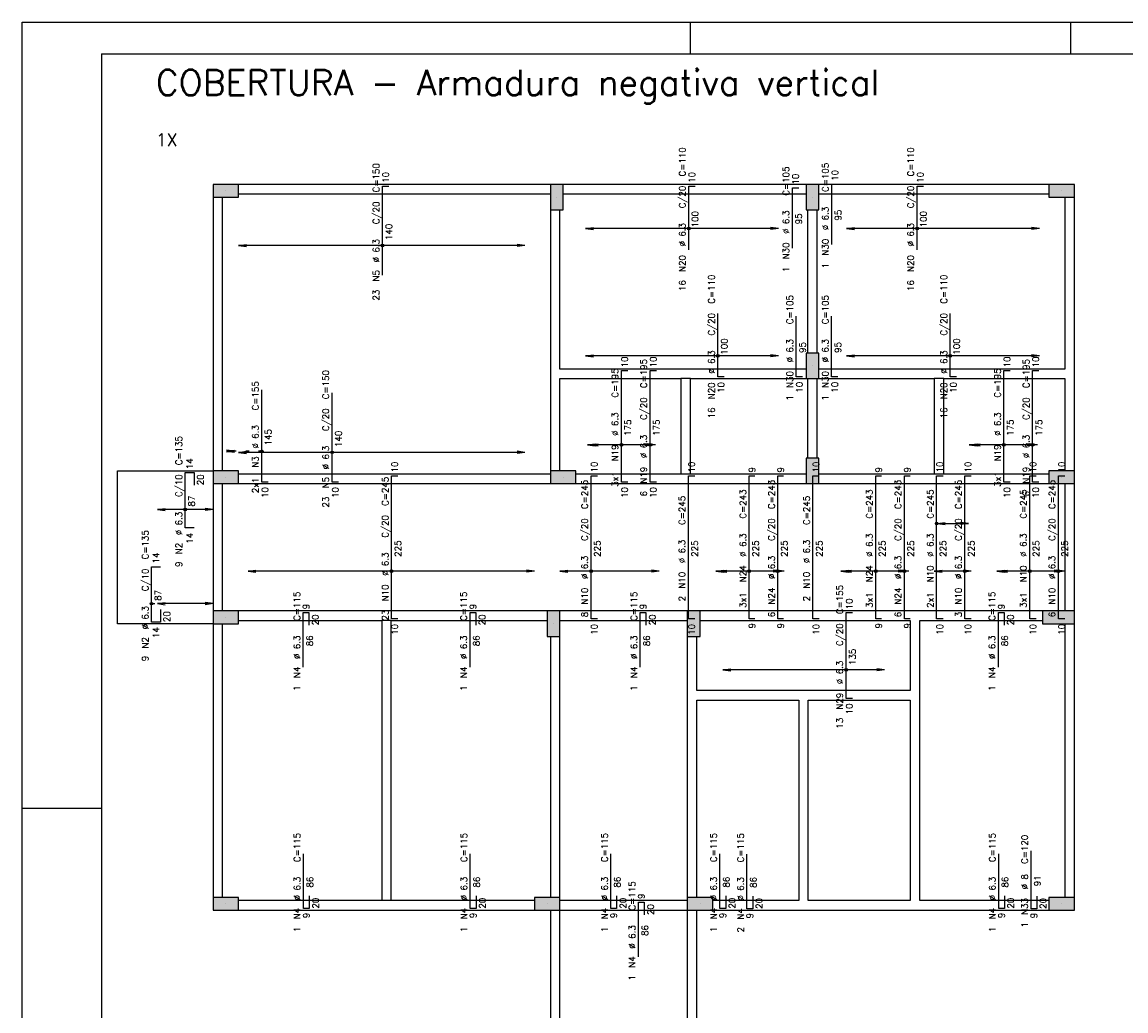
# Model space of a CAD drawing. Extents: x 0 to 119, y 0 to 84.
# Tile 6 of 9: x 0 to 35, y 53 to 84. Entities that reach past the tile are written whole.
import ezdxf

# ---------------------------------------------------------------- set-up
doc = ezdxf.new("R2010")
doc.units = 0
doc.header["$MEASUREMENT"] = 0
doc.linetypes.add('ESTILO_TQS_0002', pattern=[0.4, 0.1, -0.3])
for name, color, linetype in [('1', 1, 'CONTINUOUS'), ('2', 2, 'CONTINUOUS'), ('6', 6, 'CONTINUOUS'), ('7', 7, 'CONTINUOUS'), ('8', 8, 'CONTINUOUS'), ('9', 9, 'CONTINUOUS')]:
    doc.layers.add(name, color=color, linetype=linetype)
doc.styles.get("Standard").update_dxf_attribs({"font": 'ROMANS.SHX'})

msp = doc.modelspace()

# ---------------------------------------------------------------- linework, layer by layer
at = {"layer": '1', "linetype": 'Continuous'}
for p, q in [((0, 0), (0, 84.099998)), ((0, 84.099998), (118.900002, 84.099998)), ((21, 83.099998), (21, 84.099998)), ((32.950001, 83.099998), (32.950001, 84.099998)), ((6.4, 78.8), (6.4, 78.8)), ((32.66, 78.8), (32.66, 78.8)), ((16.8, 78.6), (16.8, 78.6)), ((24.83, 78.6), (24.83, 78.6)), ((24.83, 73.3), (24.83, 73.3)), ((3, 65.2), (3, 70)), ((3, 70), (6, 70)), ((6.4, 69.8), (6.4, 69.8)), ((17, 69.8), (17, 69.8)), ((24.83, 70), (24.83, 70)), ((32.66, 69.8), (32.66, 69.8)), ((6, 65.2), (3, 65.2)), ((6.4, 65.4), (6.4, 65.4)), ((16.7, 65.2), (16.7, 65.2)), ((21.1, 65.2), (21.1, 65.2)), ((32.56, 65.4), (32.56, 65.4)), ((0, 59.400002), (2.5, 59.400002)), ((6.4, 56.4), (6.4, 56.4)), ((16.5, 56.4), (16.5, 56.4)), ((21.3, 56.4), (21.3, 56.4)), ((32.66, 56.4), (32.66, 56.4))]:
    msp.add_line(p, q, dxfattribs=at)
at = {"layer": '1', "linetype": 'ESTILO_TQS_0002'}
for p, q in [((7.531215, 70.616572), (6.675, 70.616572)), ((28.734, 68.350149), (28.75, 68.350149)), ((4.067898, 65.829941), (4.25, 65.829941))]:
    msp.add_line(p, q, dxfattribs=at)
at = {"layer": '1', "linetype": 'Continuous'}
for points in [[(16.6, 79), (6.8, 79)], [(24.63, 79), (17, 79)], [(32.26, 79), (25.03, 79)], [(6, 78.6), (6, 70)], [(6.3, 70), (6.3, 78.6)], [(6.8, 78.7), (16.6, 78.7)], [(17, 78.7), (24.63, 78.7)], [(25.03, 78.7), (32.26, 78.7)], [(32.76, 78.6), (32.76, 73.2)], [(33.06, 73.05), (33.06, 78.6)], [(16.6, 78.2), (16.6, 73.05)], [(16.9, 73.2), (16.9, 78.2)], [(24.68, 78.2), (24.68, 73.7)], [(24.98, 73.7), (24.98, 78.2)], [(20.85, 73.2), (16.9, 73.2)], [(24.63, 73.2), (20.85, 73.2)], [(28.81, 73.2), (25.03, 73.2)], [(32.76, 73.2), (28.81, 73.2)], [(16.6, 73.05), (16.6, 70)], [(16.9, 70), (16.9, 72.9)], [(16.9, 72.9), (20.7, 72.9)], [(20.7, 72.9), (20.7, 69.9)], [(21, 72.9), (20.7, 72.9)], [(21, 72.9), (24.63, 72.9)], [(21, 69.9), (21, 72.9)], [(24.68, 72.9), (24.68, 70.4)], [(24.98, 70.4), (24.98, 72.9)], [(25.03, 72.9), (28.66, 72.9)], [(28.66, 72.9), (28.66, 69.9)], [(28.96, 72.9), (28.66, 72.9)], [(28.96, 72.9), (32.76, 72.9)], [(28.96, 69.9), (28.96, 72.9)], [(32.76, 72.9), (32.76, 70)], [(33.06, 70), (33.06, 73.05)], [(16.6, 69.9), (6.8, 69.9)], [(20.7, 69.9), (17.4, 69.9)], [(21, 69.9), (20.7, 69.9)], [(24.63, 69.9), (21, 69.9)], [(28.66, 69.9), (25.03, 69.9)], [(28.96, 69.9), (28.66, 69.9)], [(32.26, 69.9), (28.96, 69.9)], [(6, 69.6), (6, 65.6)], [(6.3, 65.6), (6.3, 69.6)], [(6.8, 69.6), (16.6, 69.6)], [(17.4, 69.6), (20.85, 69.6)], [(20.85, 69.6), (24.63, 69.6)], [(25.03, 69.6), (28.81, 69.6)], [(28.81, 69.6), (32.26, 69.6)], [(32.76, 69.6), (32.76, 65.6)], [(33.06, 65.6), (33.06, 69.6)], [(11.45, 65.6), (6.8, 65.6)], [(16.5, 65.6), (11.45, 65.6)], [(20.9, 65.6), (16.9, 65.6)], [(28.05, 65.6), (21.3, 65.6)], [(32.06, 65.6), (28.05, 65.6)], [(6, 65.2), (6, 56.6)], [(6.3, 56.6), (6.3, 65.2)], [(6.8, 65.3), (11.3, 65.3)], [(11.3, 65.3), (11.3, 56.5)], [(11.6, 65.3), (11.3, 65.3)], [(11.6, 65.3), (16.5, 65.3)], [(11.6, 56.5), (11.6, 65.3)], [(16.9, 65.3), (20.9, 65.3)], [(21.3, 65.3), (27.9, 65.3)], [(27.9, 65.3), (27.9, 63.1)], [(28.2, 65.3), (32.06, 65.3)], [(28.2, 62.95), (28.2, 65.3)], [(32.76, 65.2), (32.76, 56.6)], [(33.06, 56.6), (33.06, 65.2)], [(16.6, 64.8), (16.6, 56.6)], [(16.9, 56.6), (16.9, 64.8)], [(20.9, 64.8), (20.9, 62.95)], [(21.2, 63.1), (21.2, 64.8)], [(20.9, 62.95), (20.9, 56.6)], [(24.55, 63.1), (21.2, 63.1)], [(21.2, 56.6), (21.2, 62.8)], [(21.2, 62.8), (24.4, 62.8)], [(24.4, 62.8), (24.4, 56.5)], [(27.9, 63.1), (24.55, 63.1)], [(24.7, 62.8), (27.9, 62.8)], [(24.7, 56.5), (24.7, 62.8)], [(27.9, 62.8), (27.9, 56.5)], [(28.2, 56.5), (28.2, 62.95)], [(11.3, 56.5), (6.8, 56.5)], [(6.8, 56.2), (11.45, 56.2)], [(11.6, 56.5), (11.3, 56.5)], [(11.45, 56.2), (16.1, 56.2)], [(16.1, 56.5), (11.6, 56.5)], [(16.6, 56.2), (16.6, 50.2)], [(20.9, 56.5), (16.9, 56.5)], [(16.9, 56.2), (20.9, 56.2)], [(16.9, 50.2), (16.9, 56.2)], [(20.9, 56.2), (20.9, 50.3)], [(21.2, 50.3), (21.2, 56.2)], [(24.4, 56.5), (21.7, 56.5)], [(21.7, 56.2), (24.55, 56.2)], [(24.55, 56.2), (28.05, 56.2)], [(27.9, 56.5), (24.7, 56.5)], [(28.05, 56.2), (32.26, 56.2)], [(32.26, 56.5), (28.2, 56.5)]]:
    msp.add_lwpolyline(points, dxfattribs=at)
at = {"layer": '2', "linetype": 'Continuous'}
for p, q in [((17.7, 77.616602), (17.947861, 77.649233)), ((23.76, 77.616602), (17.7, 77.616602)), ((17.7, 77.616602), (17.947861, 77.58397)), ((17.7, 77.616602), (17.7, 77.616602)), ((23.76, 77.616602), (23.512139, 77.649233)), ((23.76, 77.616602), (23.512139, 77.58397)), ((23.76, 77.616602), (23.76, 77.616602)), ((25.9, 77.616602), (26.147861, 77.649233)), ((31.96, 77.616602), (25.9, 77.616602)), ((25.9, 77.616602), (26.147861, 77.58397)), ((25.9, 77.616602), (25.9, 77.616602)), ((31.96, 77.616602), (31.712139, 77.649233)), ((31.96, 77.616602), (31.712139, 77.58397)), ((31.96, 77.616602), (31.96, 77.616602)), ((6.8, 77.083242), (7.047861, 77.115874)), ((15.8, 77.083242), (6.8, 77.083242)), ((6.8, 77.083242), (7.047861, 77.050611)), ((6.8, 77.083242), (6.8, 77.083242)), ((15.8, 77.083242), (15.552139, 77.115874)), ((15.8, 77.083242), (15.552139, 77.050611)), ((15.8, 77.083242), (15.8, 77.083242)), ((17.7, 73.616602), (17.947861, 73.649233)), ((23.76, 73.616602), (17.7, 73.616602)), ((17.7, 73.616602), (17.947861, 73.58397)), ((17.7, 73.616602), (17.7, 73.616602)), ((23.76, 73.616602), (23.512139, 73.649233)), ((23.76, 73.616602), (23.512139, 73.58397)), ((23.76, 73.616602), (23.76, 73.616602)), ((25.9, 73.616602), (26.147861, 73.649233)), ((31.96, 73.616602), (25.9, 73.616602)), ((25.9, 73.616602), (26.147861, 73.58397)), ((25.9, 73.616602), (25.9, 73.616602)), ((31.96, 73.616602), (31.712139, 73.649233)), ((31.96, 73.616602), (31.712139, 73.58397)), ((31.96, 73.616602), (31.96, 73.616602)), ((17.76, 70.816548), (18.007861, 70.849179)), ((19.9, 70.816548), (17.76, 70.816548)), ((17.76, 70.816548), (18.007861, 70.783916)), ((17.76, 70.816548), (17.76, 70.816548)), ((17.85, 70.816548), (18.097861, 70.849179)), ((19.81, 70.816548), (17.85, 70.816548)), ((17.85, 70.816548), (18.097861, 70.783916)), ((17.85, 70.816548), (17.85, 70.816548)), ((19.81, 70.816548), (19.562139, 70.849179)), ((19.81, 70.816548), (19.562139, 70.783916)), ((19.9, 70.816548), (19.652139, 70.849179)), ((19.9, 70.816548), (19.652139, 70.783916)), ((19.81, 70.816548), (19.81, 70.816548)), ((19.9, 70.816548), (19.9, 70.816548)), ((29.76, 70.816548), (30.007861, 70.849179)), ((31.9, 70.816548), (29.76, 70.816548)), ((29.76, 70.816548), (30.007861, 70.783916)), ((29.76, 70.816548), (29.76, 70.816548)), ((29.85, 70.816548), (30.097861, 70.849179)), ((31.81, 70.816548), (29.85, 70.816548)), ((29.85, 70.816548), (30.097861, 70.783916)), ((29.85, 70.816548), (29.85, 70.816548)), ((31.81, 70.816548), (31.562139, 70.849179)), ((31.81, 70.816548), (31.562139, 70.783916)), ((31.9, 70.816548), (31.652139, 70.849179)), ((31.9, 70.816548), (31.652139, 70.783916)), ((31.81, 70.816548), (31.81, 70.816548)), ((31.9, 70.816548), (31.9, 70.816548)), ((6.425, 70.616572), (6.672861, 70.649204)), ((6.675, 70.616572), (6.425, 70.616572)), ((6.425, 70.616572), (6.672861, 70.583941)), ((6.425, 70.616572), (6.425, 70.616572)), ((6.675, 70.616572), (6.427139, 70.649204)), ((6.675, 70.616572), (6.427139, 70.583941)), ((6.675, 70.616572), (6.675, 70.616572)), ((6.8, 70.583242), (7.047861, 70.615874)), ((15.8, 70.583242), (6.8, 70.583242)), ((6.8, 70.583242), (7.047861, 70.550611)), ((6.8, 70.583242), (6.8, 70.583242)), ((15.8, 70.583242), (15.552139, 70.615874)), ((15.8, 70.583242), (15.552139, 70.550611)), ((15.8, 70.583242), (15.8, 70.583242)), ((4.25, 68.789941), (4.497861, 68.822573)), ((6, 68.789941), (4.25, 68.789941)), ((4.25, 68.789941), (4.497861, 68.75731)), ((4.25, 68.789941), (4.25, 68.789941)), ((6, 68.789941), (5.752139, 68.822573)), ((6, 68.789941), (5.752139, 68.75731)), ((6, 68.789941), (6, 68.789941)), ((28.75, 68.350149), (28.997861, 68.38278)), ((28.75, 68.350149), (29.73, 68.350149)), ((28.75, 68.350149), (28.997861, 68.317517)), ((28.75, 68.350149), (28.75, 68.350149)), ((29.73, 68.350149), (29.482139, 68.38278)), ((29.73, 68.350149), (29.482139, 68.317517)), ((29.73, 68.350149), (29.73, 68.350149)), ((7.1, 66.849851), (7.347861, 66.882483)), ((16.1, 66.849851), (7.1, 66.849851)), ((7.1, 66.849851), (7.347861, 66.81722)), ((7.1, 66.849851), (7.1, 66.849851)), ((16.1, 66.849851), (15.852139, 66.882483)), ((16.1, 66.849851), (15.852139, 66.81722)), ((16.1, 66.849851), (16.1, 66.849851)), ((16.9, 66.849851), (17.147861, 66.882483)), ((20.02, 66.849851), (16.9, 66.849851)), ((16.9, 66.849851), (17.147861, 66.81722)), ((16.9, 66.849851), (16.9, 66.849851)), ((20.02, 66.849851), (19.772139, 66.882483)), ((20.02, 66.849851), (19.772139, 66.81722)), ((20.02, 66.849851), (20.02, 66.849851)), ((21.8, 66.849851), (22.047861, 66.882483)), ((23.94, 66.849851), (21.8, 66.849851)), ((21.8, 66.849851), (22.047861, 66.81722)), ((21.8, 66.849851), (21.8, 66.849851)), ((21.89, 66.849851), (22.137861, 66.882483)), ((23.85, 66.849851), (21.89, 66.849851)), ((21.89, 66.849851), (22.137861, 66.81722)), ((21.89, 66.849851), (21.89, 66.849851)), ((23.85, 66.849851), (23.602139, 66.882483)), ((23.85, 66.849851), (23.602139, 66.81722)), ((23.94, 66.849851), (23.692139, 66.882483)), ((23.94, 66.849851), (23.692139, 66.81722)), ((23.85, 66.849851), (23.85, 66.849851)), ((23.94, 66.849851), (23.94, 66.849851)), ((25.72, 66.849851), (25.967861, 66.882483)), ((27.86, 66.849851), (25.72, 66.849851)), ((25.72, 66.849851), (25.967861, 66.81722)), ((25.72, 66.849851), (25.72, 66.849851)), ((25.81, 66.849851), (26.057861, 66.882483)), ((27.77, 66.849851), (25.81, 66.849851)), ((25.81, 66.849851), (26.057861, 66.81722)), ((25.81, 66.849851), (25.81, 66.849851)), ((27.77, 66.849851), (27.522139, 66.882483)), ((27.77, 66.849851), (27.522139, 66.81722)), ((27.86, 66.849851), (27.612139, 66.882483)), ((27.86, 66.849851), (27.612139, 66.81722)), ((27.77, 66.849851), (27.77, 66.849851)), ((27.86, 66.849851), (27.86, 66.849851)), ((28.66, 66.849851), (28.907861, 66.882483)), ((29.82, 66.849851), (28.66, 66.849851)), ((28.66, 66.849851), (28.907861, 66.81722)), ((28.66, 66.849851), (28.66, 66.849851)), ((29.82, 66.849851), (29.572139, 66.882483)), ((29.82, 66.849851), (29.572139, 66.81722)), ((29.82, 66.849851), (29.82, 66.849851)), ((30.62, 66.849851), (30.867861, 66.882483)), ((32.76, 66.849851), (30.62, 66.849851)), ((30.62, 66.849851), (30.867861, 66.81722)), ((30.62, 66.849851), (30.62, 66.849851)), ((30.71, 66.849851), (30.957861, 66.882483)), ((32.67, 66.849851), (30.71, 66.849851)), ((30.71, 66.849851), (30.957861, 66.81722)), ((30.71, 66.849851), (30.71, 66.849851)), ((32.67, 66.849851), (32.422139, 66.882483)), ((32.67, 66.849851), (32.422139, 66.81722)), ((32.76, 66.849851), (32.512139, 66.882483)), ((32.76, 66.849851), (32.512139, 66.81722)), ((32.67, 66.849851), (32.67, 66.849851)), ((32.76, 66.849851), (32.76, 66.849851)), ((4.25, 65.829941), (4.497861, 65.862573)), ((6, 65.829941), (4.25, 65.829941)), ((4.25, 65.829941), (4.497861, 65.79731)), ((4.25, 65.829941), (4.25, 65.829941)), ((6, 65.829941), (5.752139, 65.862573)), ((6, 65.829941), (5.752139, 65.79731)), ((6, 65.829941), (6, 65.829941)), ((22.02, 63.74991), (22.267861, 63.782541)), ((27.1, 63.74991), (22.02, 63.74991)), ((22.02, 63.74991), (22.267861, 63.717278)), ((22.02, 63.74991), (22.02, 63.74991)), ((27.1, 63.74991), (26.852139, 63.782541)), ((27.1, 63.74991), (26.852139, 63.717278)), ((27.1, 63.74991), (27.1, 63.74991))]:
    msp.add_line(p, q, dxfattribs=at)
for points in [[(6.8, 78.6), (6.8, 79), (6, 79), (6, 78.6), (6.8, 78.6)], [(17, 79), (16.6, 79), (16.6, 78.2), (17, 78.2), (17, 79)], [(25.03, 79), (24.63, 79), (24.63, 78.2), (25.03, 78.2), (25.03, 79)], [(33.06, 78.6), (33.06, 79), (32.26, 79), (32.26, 78.6), (33.06, 78.6)], [(25.03, 73.7), (24.63, 73.7), (24.63, 72.9), (25.03, 72.9), (25.03, 73.7)], [(25.03, 70.4), (24.63, 70.4), (24.63, 69.6), (25.03, 69.6), (25.03, 70.4)], [(6, 70), (6, 69.6), (6.8, 69.6), (6.8, 70), (6, 70)], [(16.6, 70), (16.6, 69.6), (17.4, 69.6), (17.4, 70), (16.6, 70)], [(32.26, 70), (32.26, 69.6), (33.06, 69.6), (33.06, 70), (32.26, 70)], [(6, 65.6), (6, 65.2), (6.8, 65.2), (6.8, 65.6), (6, 65.6)], [(16.5, 64.8), (16.9, 64.8), (16.9, 65.6), (16.5, 65.6), (16.5, 64.8)], [(20.9, 64.8), (21.3, 64.8), (21.3, 65.6), (20.9, 65.6), (20.9, 64.8)], [(32.06, 65.6), (32.06, 65.2), (33.06, 65.2), (33.06, 65.6), (32.06, 65.6)], [(6, 56.6), (6, 56.2), (6.8, 56.2), (6.8, 56.6), (6, 56.6)], [(16.1, 56.6), (16.1, 56.2), (16.9, 56.2), (16.9, 56.6), (16.1, 56.6)], [(20.9, 56.6), (20.9, 56.2), (21.7, 56.2), (21.7, 56.6), (20.9, 56.6)], [(32.26, 56.6), (32.26, 56.2), (33.06, 56.2), (33.06, 56.6), (32.26, 56.6)]]:
    msp.add_lwpolyline(points, dxfattribs=at)
for centre, radius in [((20.943375, 77.616602), 0.041625), ((20.943375, 77.616602), 0.02075), ((28.117594, 77.616602), 0.041625), ((28.117594, 77.616602), 0.02075), ((11.324, 77.083242), 0.041625), ((11.324, 77.083242), 0.02075), ((21.860199, 73.616602), 0.041625), ((21.860199, 73.616602), 0.02075), ((29.159375, 73.616602), 0.041625), ((29.159375, 73.616602), 0.02075), ((18.83, 70.816548), 0.041625), ((18.83, 70.816548), 0.02075), ((19.729667, 70.816548), 0.041625), ((19.729667, 70.816548), 0.02075), ((30.846, 70.816548), 0.041625), ((30.846, 70.816548), 0.02075), ((31.745666, 70.816548), 0.041625), ((31.745666, 70.816548), 0.02075), ((7.531215, 70.616572), 0.041625), ((7.531215, 70.616572), 0.02075), ((9.741022, 70.583242), 0.041625), ((9.741022, 70.583242), 0.02075), ((5.125, 68.789941), 0.041625), ((5.125, 68.789941), 0.02075), ((28.734, 68.350149), 0.041625), ((28.734, 68.350149), 0.02075), ((11.608, 66.849851), 0.041625), ((11.608, 66.849851), 0.02075), ((17.874751, 66.849851), 0.041625), ((17.874751, 66.849851), 0.02075), ((22.846, 66.849851), 0.041625), ((22.846, 66.849851), 0.02075), ((23.745667, 66.849851), 0.041625), ((23.745667, 66.849851), 0.02075), ((26.822, 66.849851), 0.041625), ((26.822, 66.849851), 0.02075), ((27.721666, 66.849851), 0.041625), ((27.721666, 66.849851), 0.02075), ((29.618667, 66.849851), 0.041625), ((29.618667, 66.849851), 0.02075), ((31.658, 66.849851), 0.041625), ((31.658, 66.849851), 0.02075), ((32.557666, 66.849851), 0.041625), ((32.557666, 66.849851), 0.02075), ((4.067898, 65.829941), 0.041625), ((4.067898, 65.829941), 0.02075), ((25.888773, 63.74991), 0.041625), ((25.888773, 63.74991), 0.02075)]:
    msp.add_circle(centre, radius, dxfattribs=at)
at = {"layer": '6', "linetype": 'Continuous'}
for p, q in [((11.324, 76.15), (11.324, 78.95)), ((11.324, 78.95), (11.524, 78.95)), ((20.943375, 76.95), (20.943375, 78.95)), ((20.943375, 78.95), (21.143375, 78.95)), ((24.199972, 76.99417), (24.199972, 78.89417)), ((24.199972, 78.89417), (24.399972, 78.89417)), ((25.438888, 77.111925), (25.438888, 79.011925)), ((25.438888, 79.011925), (25.638888, 79.011925)), ((28.117594, 76.95), (28.117594, 78.95)), ((28.117594, 78.95), (28.317594, 78.95)), ((21.860199, 72.95), (21.860199, 74.95)), ((29.159375, 72.95), (29.159375, 74.95)), ((24.321407, 72.956991), (24.321407, 74.856991)), ((25.433512, 72.956991), (25.433512, 74.856991)), ((18.83, 69.65), (18.83, 73.15)), ((18.83, 73.15), (19.03, 73.15)), ((19.729667, 69.65), (19.729667, 73.15)), ((19.729667, 73.15), (19.929667, 73.15)), ((22.060199, 72.95), (21.860199, 72.95)), ((24.521407, 72.956991), (24.321407, 72.956991)), ((25.633512, 72.956991), (25.433512, 72.956991)), ((29.359375, 72.95), (29.159375, 72.95)), ((30.846, 69.65), (30.846, 73.15)), ((30.846, 73.15), (31.046, 73.15)), ((31.745666, 69.65), (31.745666, 73.15)), ((31.745666, 73.15), (31.945666, 73.15)), ((7.531215, 69.65), (7.531215, 72.55)), ((9.741022, 69.65), (9.741022, 72.45)), ((5.125, 68.21), (5.125, 69.95)), ((5.125, 69.95), (5.405, 69.95)), ((5.405, 69.95), (5.405, 69.55)), ((11.608, 65.35), (11.608, 69.85)), ((11.608, 69.85), (11.808, 69.85)), ((17.874751, 65.35), (17.874751, 69.85)), ((17.874751, 69.85), (18.074751, 69.85)), ((20.934, 65.35), (20.934, 69.85)), ((20.934, 69.85), (21.134, 69.85)), ((22.846, 65.35), (22.846, 69.85)), ((22.846, 69.85), (23.026, 69.85)), ((23.745667, 65.35), (23.745667, 69.85)), ((23.745667, 69.85), (23.925667, 69.85)), ((24.846, 65.35), (24.846, 69.85)), ((24.846, 69.85), (25.046, 69.85)), ((26.822, 65.35), (26.822, 69.85)), ((26.822, 69.85), (27.002, 69.85)), ((27.721666, 65.35), (27.721666, 69.85)), ((27.721666, 69.85), (27.901666, 69.85)), ((28.734, 65.35), (28.734, 69.85)), ((28.734, 69.85), (28.934, 69.85)), ((29.618667, 65.35), (29.618667, 69.85)), ((29.618667, 69.85), (29.818667, 69.85)), ((31.658, 65.35), (31.658, 69.85)), ((31.658, 69.85), (31.858, 69.85)), ((32.557666, 65.35), (32.557666, 69.85)), ((32.557666, 69.85), (32.757666, 69.85)), ((7.731215, 69.65), (7.531215, 69.65)), ((9.941022, 69.65), (9.741022, 69.65)), ((19.03, 69.65), (18.83, 69.65)), ((19.929667, 69.65), (19.729667, 69.65)), ((31.046, 69.65), (30.846, 69.65)), ((31.945666, 69.65), (31.745666, 69.65)), ((5.405, 68.21), (5.125, 68.21)), ((4.067898, 65.25), (4.067898, 66.99)), ((4.067898, 66.99), (4.347898, 66.99)), ((4.347898, 65.65), (4.347898, 65.25)), ((8.834, 63.83), (8.834, 65.55)), ((8.834, 65.55), (9.014, 65.55)), ((9.014, 65.55), (9.014, 65.15)), ((14.074, 63.83), (14.074, 65.55)), ((14.074, 65.55), (14.254, 65.55)), ((14.254, 65.55), (14.254, 65.15)), ((19.422, 63.83), (19.422, 65.55)), ((19.422, 65.55), (19.602, 65.55)), ((19.602, 65.55), (19.602, 65.15)), ((25.888773, 62.85), (25.888773, 65.55)), ((25.888773, 65.55), (26.088773, 65.55)), ((30.674, 63.83), (30.674, 65.55)), ((30.674, 65.55), (30.854, 65.55)), ((30.854, 65.55), (30.854, 65.15)), ((4.347898, 65.25), (4.067898, 65.25)), ((11.808, 65.35), (11.608, 65.35)), ((18.074751, 65.35), (17.874751, 65.35)), ((21.134, 65.35), (20.934, 65.35)), ((23.026, 65.35), (22.846, 65.35)), ((23.925667, 65.35), (23.745667, 65.35)), ((25.046, 65.35), (24.846, 65.35)), ((27.002, 65.35), (26.822, 65.35)), ((27.901666, 65.35), (27.721666, 65.35)), ((28.934, 65.35), (28.734, 65.35)), ((29.818667, 65.35), (29.618667, 65.35)), ((31.858, 65.35), (31.658, 65.35)), ((32.757666, 65.35), (32.557666, 65.35)), ((26.088773, 62.85), (25.888773, 62.85)), ((8.842, 56.25), (8.842, 57.97)), ((14.082, 56.25), (14.082, 57.97)), ((18.499504, 56.25), (18.499504, 57.97)), ((21.926, 56.25), (21.926, 57.97)), ((22.77417, 56.240695), (22.77417, 57.960695)), ((30.682, 56.25), (30.682, 57.97)), ((31.697931, 56.241541), (31.697931, 58.061541)), ((9.022, 56.65), (9.022, 56.25)), ((14.262, 56.65), (14.262, 56.25)), ((18.679504, 56.65), (18.679504, 56.25)), ((22.106, 56.65), (22.106, 56.25)), ((22.95417, 56.640695), (22.95417, 56.240695)), ((30.862, 56.65), (30.862, 56.25)), ((31.877931, 56.641541), (31.877931, 56.241541)), ((9.022, 56.25), (8.842, 56.25)), ((14.262, 56.25), (14.082, 56.25)), ((18.679504, 56.25), (18.499504, 56.25)), ((19.366, 54.73), (19.366, 56.45)), ((19.366, 56.45), (19.546, 56.45)), ((19.546, 56.45), (19.546, 56.05)), ((22.106, 56.25), (21.926, 56.25)), ((22.95417, 56.240695), (22.77417, 56.240695)), ((30.862, 56.25), (30.682, 56.25)), ((31.877931, 56.241541), (31.697931, 56.241541))]:
    msp.add_line(p, q, dxfattribs=at)
at = {"layer": '8', "linetype": 'Continuous'}
for q in [(117.900002, 83.099998), (2.5, 1)]:
    msp.add_line((2.5, 83.099998), q, dxfattribs=at)
at = {"layer": '9', "linetype": 'Continuous'}
for points in [[(6.8, 78.6), (6.8, 79), (6, 79)], [(6.8, 78.6), (6, 79), (6, 78.6)], [(17, 79), (16.6, 79), (16.6, 78.2)], [(17, 79), (16.6, 78.2), (17, 78.2)], [(17, 79), (17, 78.2), (17, 79)], [(25.03, 79), (24.63, 79), (24.63, 78.2)], [(25.03, 79), (24.63, 78.2), (25.03, 78.2)], [(25.03, 79), (25.03, 78.2), (25.03, 79)], [(33.06, 78.6), (33.06, 79), (32.26, 79)], [(33.06, 78.6), (32.26, 79), (32.26, 78.6)], [(6.8, 78.6), (6, 78.6), (6.8, 78.6)], [(33.06, 78.6), (32.26, 78.6), (33.06, 78.6)], [(25.03, 73.7), (24.63, 73.7), (24.63, 72.9)], [(25.03, 73.7), (24.63, 72.9), (25.03, 72.9)], [(25.03, 73.7), (25.03, 72.9), (25.03, 73.7)], [(25.03, 70.4), (24.63, 70.4), (24.63, 69.6)], [(25.03, 70.4), (24.63, 69.6), (25.03, 69.6)], [(25.03, 70.4), (25.03, 69.6), (25.03, 70.4)], [(6, 70), (6, 69.6), (6.8, 69.6)], [(6, 70), (6.8, 69.6), (6.8, 70)], [(6, 70), (6.8, 70), (6, 70)], [(16.6, 70), (16.6, 69.6), (17.4, 69.6)], [(16.6, 70), (17.4, 69.6), (17.4, 70)], [(16.6, 70), (17.4, 70), (16.6, 70)], [(32.26, 70), (32.26, 69.6), (33.06, 69.6)], [(32.26, 70), (33.06, 69.6), (33.06, 70)], [(32.26, 70), (33.06, 70), (32.26, 70)], [(6, 65.6), (6, 65.2), (6.8, 65.2)], [(6, 65.6), (6.8, 65.2), (6.8, 65.6)], [(6, 65.6), (6.8, 65.6), (6, 65.6)], [(16.5, 64.8), (16.9, 64.8), (16.9, 65.6)], [(16.5, 64.8), (16.9, 65.6), (16.5, 65.6)], [(16.5, 64.8), (16.5, 65.6), (16.5, 64.8)], [(20.9, 64.8), (21.3, 64.8), (21.3, 65.6)], [(20.9, 64.8), (21.3, 65.6), (20.9, 65.6)], [(20.9, 64.8), (20.9, 65.6), (20.9, 64.8)], [(32.06, 65.6), (32.06, 65.2), (33.06, 65.2)], [(32.06, 65.6), (33.06, 65.2), (33.06, 65.6)], [(32.06, 65.6), (33.06, 65.6), (32.06, 65.6)], [(6, 56.6), (6, 56.2), (6.8, 56.2)], [(6, 56.6), (6.8, 56.2), (6.8, 56.6)], [(6, 56.6), (6.8, 56.6), (6, 56.6)], [(16.1, 56.6), (16.1, 56.2), (16.9, 56.2)], [(16.1, 56.6), (16.9, 56.2), (16.9, 56.6)], [(16.1, 56.6), (16.9, 56.6), (16.1, 56.6)], [(20.9, 56.6), (20.9, 56.2), (21.7, 56.2)], [(20.9, 56.6), (21.7, 56.2), (21.7, 56.6)], [(20.9, 56.6), (21.7, 56.6), (20.9, 56.6)], [(32.26, 56.6), (32.26, 56.2), (33.06, 56.2)], [(32.26, 56.6), (33.06, 56.2), (33.06, 56.6)], [(32.26, 56.6), (33.06, 56.6), (32.26, 56.6)]]:
    msp.add_solid(points, dxfattribs=at)

# ---------------------------------------------------------------- texts
at = {"layer": '1', "linetype": 'Continuous'}
msp.add_text('1X', height=0.4, dxfattribs=at).set_placement((4.2, 80.2))
at = {"layer": '2', "linetype": 'Continuous'}
for s, p in [('C=110', (20.843375, 79.25)), ('C=110', (28.017594, 79.25)), ('C=150', (11.224, 78.75)), ('C=105', (25.338888, 78.761925)), ('10', (11.524, 79.05)), ('10', (21.143375, 79.05)), ('C=105', (24.099972, 78.64417)), ('10', (24.399972, 78.99417)), ('10', (25.638888, 79.111925)), ('10', (28.317594, 79.05)), ('C/20', (20.843375, 78.25)), ('C/20', (28.017594, 78.25)), ('C/20', (11.224, 77.75)), ('100', (21.243375, 77.65)), ('%%c 6.3', (24.099972, 77.44417)), ('95', (24.499972, 77.74417)), ('%%c 6.3', (25.338888, 77.561925)), ('95', (25.738888, 77.861925)), ('100', (28.417594, 77.65)), ('140', (11.624, 77.25)), ('%%c 6.3', (20.843375, 77.05)), ('%%c 6.3', (28.017594, 77.05)), ('%%c 6.3', (11.224, 76.55)), ('N30', (24.099972, 76.64417)), ('N30', (25.338888, 76.761925)), ('N20', (20.843375, 76.25)), ('N20', (28.017594, 76.25)), ('1', (24.099972, 76.24417)), ('1', (25.338888, 76.361925)), ('N5', (11.224, 75.95)), ('C=110', (21.760199, 75.25)), ('C=110', (29.059375, 75.25)), ('23', (11.224, 75.35)), ('16', (20.843375, 75.65)), ('16', (28.017594, 75.65)), ('C=105', (24.221407, 74.606991)), ('C=105', (25.333512, 74.606991)), ('C/20', (21.760199, 74.25)), ('C/20', (29.059375, 74.25)), ('100', (22.160199, 73.65)), ('%%c 6.3', (24.221407, 73.406991)), ('95', (24.621407, 73.706991)), ('%%c 6.3', (25.333512, 73.406991)), ('95', (25.733512, 73.706991)), ('100', (29.459375, 73.65)), ('10', (19.03, 73.25)), ('10', (19.929667, 73.25)), ('%%c 6.3', (21.760199, 73.05)), ('%%c 6.3', (29.059375, 73.05)), ('10', (31.046, 73.25)), ('10', (31.945666, 73.25)), ('C=195', (19.629667, 72.6)), ('C=195', (31.645666, 72.6)), ('C=150', (9.641022, 72.25)), ('C=195', (18.73, 72.3)), ('N30', (24.221407, 72.606991)), ('N30', (25.333512, 72.606991)), ('C=195', (30.746, 72.3)), ('C=155', (7.431215, 71.9)), ('N20', (21.760199, 72.25)), ('10', (22.060199, 72.45)), ('10', (24.521407, 72.456991)), ('10', (25.633512, 72.456991)), ('N20', (29.059375, 72.25)), ('10', (29.359375, 72.45)), ('C/20', (19.629667, 71.6)), ('1', (24.221407, 72.206991)), ('1', (25.333512, 72.206991)), ('C/20', (31.645666, 71.6)), ('C/20', (9.641022, 71.25)), ('16', (21.760199, 71.65)), ('16', (29.059375, 71.65)), ('%%c 6.3', (18.73, 71.1)), ('175', (19.13, 71.1)), ('175', (20.029667, 71.1)), ('%%c 6.3', (30.746, 71.1)), ('175', (31.146, 71.1)), ('175', (32.045666, 71.1)), ('%%c 6.3', (7.431215, 70.7)), ('145', (7.831215, 70.8)), ('140', (10.041022, 70.75)), ('C=135', (5.025, 70.18)), ('N19', (18.73, 70.3)), ('%%c 6.3', (19.629667, 70.4)), ('N19', (30.746, 70.3)), ('%%c 6.3', (31.645666, 70.4)), ('N3', (7.431215, 70.1)), ('%%c 6.3', (9.641022, 70.05)), ('14', (5.365, 70.05)), ('10', (11.808, 69.95)), ('10', (18.074751, 69.95)), ('N19', (19.629667, 69.6)), ('10', (21.134, 69.95)), ('9', (23.036, 69.95)), ('9', (23.935667, 69.95)), ('10', (25.046, 69.95)), ('9', (27.012, 69.95)), ('9', (27.911666, 69.95)), ('10', (28.934, 69.95)), ('10', (29.818667, 69.95)), ('N19', (31.645666, 69.6)), ('10', (31.858, 69.95)), ('10', (32.757666, 69.95)), ('C/10', (5.025, 69.18)), ('20', (5.705, 69.55)), ('2x1', (7.431215, 69.3)), ('N5', (9.641022, 69.45)), ('3x1', (18.73, 69.5)), ('3x1', (30.746, 69.5)), ('10', (7.731215, 69.15)), ('10', (9.941022, 69.15)), ('C=245', (11.508, 68.9)), ('C=245', (17.774751, 68.8)), ('10', (19.03, 69.15)), ('10', (19.929667, 69.15)), ('C=243', (23.645667, 68.8)), ('C=243', (27.621666, 68.8)), ('C=245', (29.518667, 68.8)), ('10', (31.046, 69.15)), ('10', (31.945666, 69.15)), ('C=245', (32.457666, 68.8)), ('87', (5.425, 68.88)), ('23', (9.641022, 68.85)), ('6', (19.629667, 69.2)), ('C=245', (20.834, 68.3)), ('C=243', (22.746, 68.5)), ('C=245', (24.746, 68.3)), ('C=243', (26.722, 68.5)), ('C=245', (28.634, 68.5)), ('C=245', (31.558, 68.5)), ('6', (31.645666, 69.2)), ('%%c 6.3', (5.025, 67.98)), ('C/20', (11.508, 67.9)), ('C/20', (17.774751, 67.8)), ('C/20', (23.645667, 67.8)), ('C/20', (27.621666, 67.8)), ('C/20', (29.518667, 67.8)), ('C/20', (32.457666, 67.8)), ('C=135', (3.967898, 67.22)), ('14', (5.365, 67.71)), ('N2', (5.025, 67.38)), ('225', (11.908, 67.3)), ('225', (18.174751, 67.3)), ('%%c 6.3', (20.834, 67.1)), ('225', (21.234, 67.3)), ('%%c 6.3', (22.746, 67.3)), ('225', (23.146, 67.3)), ('225', (24.045667, 67.3)), ('%%c 6.3', (24.746, 67.1)), ('225', (25.146, 67.3)), ('%%c 6.3', (26.722, 67.3)), ('225', (27.122, 67.3)), ('225', (28.021666, 67.3)), ('%%c 6.3', (28.634, 67.3)), ('225', (29.034, 67.3)), ('225', (29.918667, 67.3)), ('%%c 6.3', (31.558, 67.3)), ('225', (31.958, 67.3)), ('225', (32.857666, 67.3)), ('14', (4.307898, 67.09)), ('%%c 6.3', (11.508, 66.7)), ('9', (5.025, 66.98)), ('%%c 6.3', (17.774751, 66.6)), ('N24', (22.746, 66.5)), ('%%c 6.3', (23.645667, 66.6)), ('N24', (26.722, 66.5)), ('%%c 6.3', (27.621666, 66.6)), ('N10', (28.634, 66.5)), ('%%c 6.3', (29.518667, 66.6)), ('N10', (31.558, 66.5)), ('%%c 6.3', (32.457666, 66.6)), ('C/10', (3.967898, 66.22)), ('N10', (20.834, 66.3)), ('N10', (24.746, 66.3)), ('N10', (11.508, 65.9)), ('N10', (17.774751, 65.8)), ('N24', (23.645667, 65.8)), ('C=155', (25.788773, 65.5)), ('N24', (27.621666, 65.8)), ('N10', (29.518667, 65.8)), ('N10', (32.457666, 65.8)), ('87', (4.367898, 65.92)), ('C=115', (8.734, 65.29)), ('C=115', (13.974, 65.29)), ('C=115', (19.322, 65.29)), ('2', (20.834, 65.9)), ('3x1', (22.746, 65.7)), ('2', (24.746, 65.9)), ('10', (26.088773, 65.65)), ('3x1', (26.722, 65.7)), ('2x1', (28.634, 65.7)), ('C=115', (30.574, 65.29)), ('3x1', (31.558, 65.7)), ('%%c 6.3', (3.967898, 65.02)), ('9', (9.024, 65.65)), ('23', (11.508, 65.3)), ('9', (14.264, 65.65)), ('9', (19.612, 65.65)), ('9', (30.864, 65.65)), ('20', (4.647898, 65.25)), ('20', (9.314, 65.15)), ('20', (14.554, 65.15)), ('8', (17.774751, 65.4)), ('20', (19.902, 65.15)), ('6', (23.645667, 65.4)), ('6', (27.621666, 65.4)), ('3', (29.518667, 65.4)), ('20', (31.154, 65.15)), ('6', (32.457666, 65.4)), ('14', (4.307898, 64.75)), ('10', (11.808, 64.85)), ('10', (18.074751, 64.85)), ('10', (21.134, 64.85)), ('9', (23.036, 65.05)), ('9', (23.935667, 65.05)), ('10', (25.046, 64.85)), ('C/20', (25.788773, 64.5)), ('9', (27.012, 65.05)), ('9', (27.911666, 65.05)), ('10', (28.934, 64.85)), ('10', (29.818667, 64.85)), ('10', (31.858, 64.85)), ('10', (32.757666, 64.85)), ('N2', (3.967898, 64.42)), ('%%c 6.3', (8.734, 64.09)), ('86', (9.134, 64.49)), ('%%c 6.3', (13.974, 64.09)), ('86', (14.374, 64.49)), ('%%c 6.3', (19.322, 64.09)), ('86', (19.722, 64.49)), ('%%c 6.3', (30.574, 64.09)), ('86', (30.974, 64.49)), ('135', (26.188773, 63.9)), ('9', (3.967898, 64.02)), ('N4', (8.734, 63.49)), ('N4', (13.974, 63.49)), ('N4', (19.322, 63.49)), ('%%c 6.3', (25.788773, 63.3)), ('N4', (30.574, 63.49)), ('1', (8.734, 63.09)), ('1', (13.974, 63.09)), ('1', (19.322, 63.09)), ('1', (30.574, 63.09)), ('N29', (25.788773, 62.5)), ('10', (26.088773, 62.35)), ('13', (25.788773, 61.9)), ('C=115', (8.742, 57.71)), ('C=115', (13.982, 57.71)), ('C=115', (18.399504, 57.71)), ('C=115', (21.826, 57.71)), ('C=115', (22.67417, 57.700695)), ('C=115', (30.582, 57.71)), ('C=120', (31.597931, 57.651541)), ('%%c 8', (31.597931, 56.851541)), ('91', (31.997931, 56.951541)), ('%%c 6.3', (8.742, 56.51)), ('86', (9.142, 56.91)), ('%%c 6.3', (13.982, 56.51)), ('86', (14.382, 56.91)), ('%%c 6.3', (18.399504, 56.51)), ('86', (18.799504, 56.91)), ('C=115', (19.266, 56.19)), ('%%c 6.3', (21.826, 56.51)), ('86', (22.226, 56.91)), ('%%c 6.3', (22.67417, 56.500695)), ('86', (23.07417, 56.900695)), ('%%c 6.3', (30.582, 56.51)), ('86', (30.982, 56.91)), ('20', (9.322, 56.25)), ('20', (14.562, 56.25)), ('20', (18.979504, 56.25)), ('9', (19.556, 56.55)), ('20', (22.406, 56.25)), ('20', (23.25417, 56.240695)), ('20', (31.162, 56.25)), ('N33', (31.597931, 56.051541)), ('20', (32.177931, 56.241541)), ('N4', (8.742, 55.91)), ('N4', (13.982, 55.91)), ('N4', (18.399504, 55.91)), ('20', (19.846, 56.05)), ('N4', (21.826, 55.91)), ('N4', (22.67417, 55.900695)), ('N4', (30.582, 55.91)), ('9', (9.032, 55.95)), ('9', (14.272, 55.95)), ('9', (18.689504, 55.95)), ('9', (22.116, 55.95)), ('9', (22.96417, 55.940695)), ('9', (30.872, 55.95)), ('9', (31.887931, 55.941541)), ('1', (8.742, 55.51)), ('1', (13.982, 55.51)), ('1', (18.399504, 55.51)), ('%%c 6.3', (19.266, 54.99)), ('86', (19.666, 55.39)), ('1', (21.826, 55.51)), ('2', (22.67417, 55.500695)), ('1', (30.582, 55.51)), ('1', (31.597931, 55.651541)), ('N4', (19.266, 54.39)), ('1', (19.266, 53.99))]:
    msp.add_text(s, height=0.2, rotation=90, dxfattribs=at).set_placement(p)
at = {"layer": '7', "linetype": 'Continuous'}
msp.add_text('COBERTURA - Armadura negativa vertical', height=0.8, dxfattribs=at).set_placement((4.2, 81.8))

doc.saveas('drawing.dxf')
